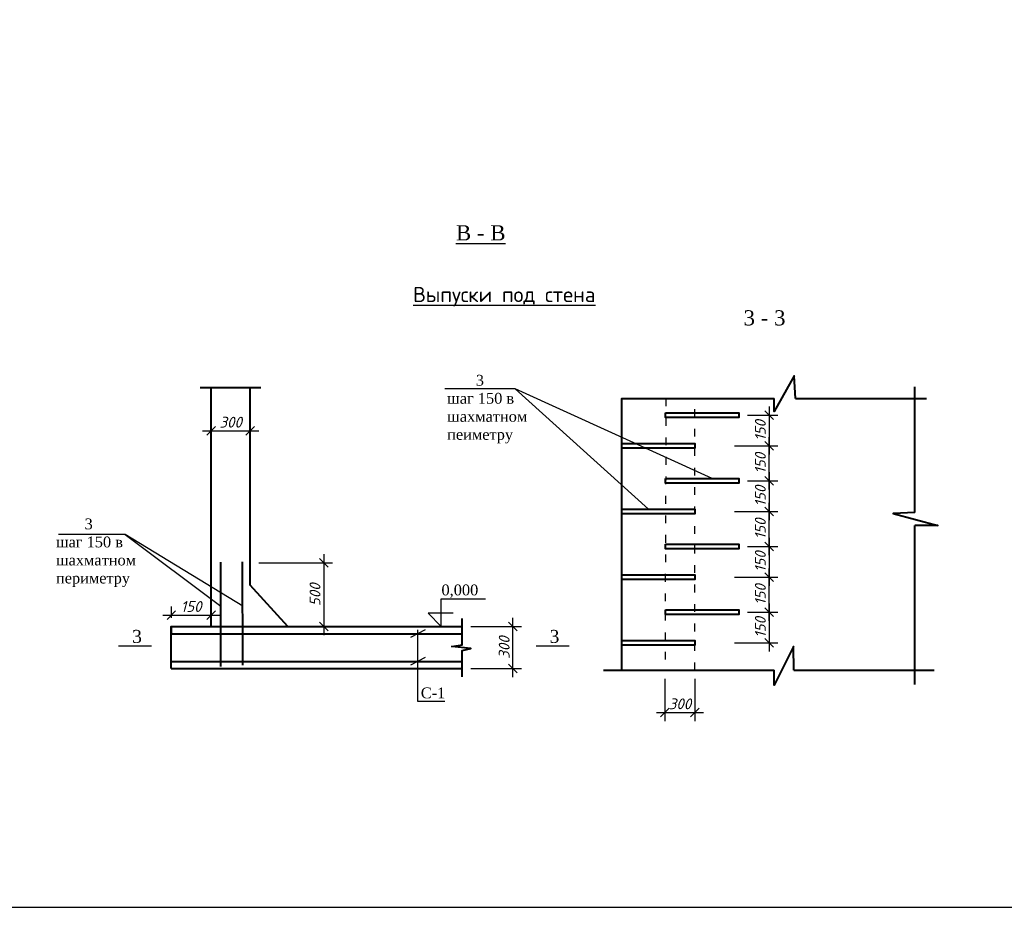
# Model space of a CAD drawing. Header units: millimetres. Extents: x -3143211 to -2549809, y 1060331 to 1394375.
# Tile 103 of 145: x -3112572 to -3089836, y 1245305 to 1265805. Entities that reach past the tile are written whole.
import ezdxf

# ---------------------------------------------------------------- set-up
doc = ezdxf.new("R2010")
doc.units = ezdxf.units.MM
doc.linetypes.add('ACAD_ISO03W100', pattern=[30, 12, -18])
for name, color, linetype in [('Дераза', 5, 'Continuous'), ('ось', 1, 'ACAD_ISO03W100'), ('шрифт', 1, 'Continuous')]:
    doc.layers.add(name, color=color, linetype=linetype)
doc.layers.add('Сплошная толстая', color=7, linetype='Continuous', lineweight=40)
doc.styles.get("Standard").update_dxf_attribs({"font": 'isocpeui.ttf'})
doc.dimstyles.new('STANDARD-100', dxfattribs={"dimtxt": 250, "dimasz": 200, "dimexe": 200, "dimexo": 200, "dimgap": 75, "dimtad": 1, "dimdec": 0, "dimzin": 0, "dimdsep": 46, "dimtxsty": 'Standard', "dimblk": 'OBLIQUE', "dimcen": 0.09, "dimdle": 200, "dimadec": 0, "dimazin": 0, "dimtfac": 1, "dimtdec": 0, "dimtofl": 0, "dimtmove": 0, "dimatfit": 3, "dimldrblk": 'OBLIQUE', "dimfxl": 1, "dimtolj": 1, "dimtzin": 0, "dimarcsym": 0})

# ---------------------------------------------------------------- blocks, each defined once
blk = doc.blocks.new('_Oblique')
at = {"color": 0, "linetype": 'ByBlock', "lineweight": -2}
blk.add_line((-0.5, -0.5), (0.5, 0.5), dxfattribs=at)
blk = doc.blocks.new('*D56')
at = {"layer": 'Defpoints', "color": 0, "transparency": 16777216}
for p in [(-3107247, 1253257), (-3107247, 1251788), (-3105552, 1251788)]:
    blk.add_point(p, dxfattribs=at)
at = {"layer": 'Дераза', "color": 0, "lineweight": -2, "transparency": 16777216}
for p, q in [((-3105552, 1253457), (-3105552, 1251588)), ((-3107047, 1253257), (-3105352, 1253257)), ((-3107047, 1251788), (-3105352, 1251788))]:
    blk.add_line(p, q, dxfattribs=at)
at = {"layer": 'Дераза', "color": 0, "lineweight": -2, "transparency": 16777216, "xscale": 200, "yscale": 200, "zscale": 200}
for p, rotation in [((-3105552, 1253257), 90), ((-3105552, 1251788), 270)]:
    blk.add_blockref('_Oblique', p, dxfattribs=dict(at, rotation=rotation))
at = {"layer": 'Дераза', "color": 0, "transparency": 16777216, "insert": (-3105752, 1252522), "char_height": 250, "attachment_point": 5, "rotation": 90}
blk.add_mtext('\\A1;500', dxfattribs=at)
blk = doc.blocks.new('*D84')
at = {"layer": 'Defpoints', "color": 0, "transparency": 16777216}
for p in [(-3102355, 1251788), (-3101184, 1251788), (-3102355, 1250817)]:
    blk.add_point(p, dxfattribs=at)
at = {"layer": 'Дераза', "color": 0, "lineweight": -2, "transparency": 16777216}
for p, q in [((-3101184, 1250617), (-3101184, 1251988)), ((-3102155, 1251788), (-3100984, 1251788)), ((-3102155, 1250817), (-3100984, 1250817))]:
    blk.add_line(p, q, dxfattribs=at)
at = {"layer": 'Дераза', "color": 0, "lineweight": -2, "transparency": 16777216, "xscale": 200, "yscale": 200, "zscale": 200}
for p, rotation in [((-3101184, 1251788), 90), ((-3101184, 1250817), 270)]:
    blk.add_blockref('_Oblique', p, dxfattribs=dict(at, rotation=rotation))
at = {"layer": 'Дераза', "color": 0, "transparency": 16777216, "insert": (-3101384, 1251302), "char_height": 250, "attachment_point": 5, "rotation": 90}
blk.add_mtext('\\A1;300', dxfattribs=at)
blk = doc.blocks.new('*D85')
at = {"layer": 'Defpoints', "color": 0, "transparency": 16777216}
for p in [(-3107247, 1256309), (-3108153, 1255616), (-3107247, 1255616)]:
    blk.add_point(p, dxfattribs=at)
at = {"layer": 'Дераза', "color": 0, "lineweight": -2, "transparency": 16777216}
for p, q in [((-3108153, 1255816), (-3108153, 1256509)), ((-3107247, 1255816), (-3107247, 1256509)), ((-3108353, 1256309), (-3107047, 1256309))]:
    blk.add_line(p, q, dxfattribs=at)
at = {"layer": 'Дераза', "color": 0, "lineweight": -2, "transparency": 16777216, "xscale": 200, "yscale": 200, "zscale": 200, "rotation": 180}
blk.add_blockref('_Oblique', (-3108153, 1256309), dxfattribs=at)
at = {"layer": 'Дераза', "color": 0, "lineweight": -2, "transparency": 16777216, "xscale": 200, "yscale": 200, "zscale": 200}
blk.add_blockref('_Oblique', (-3107247, 1256309), dxfattribs=at)
at = {"layer": 'Дераза', "color": 0, "transparency": 16777216, "insert": (-3107700, 1256509), "char_height": 250, "attachment_point": 5}
blk.add_mtext('\\A1;300', dxfattribs=at)
blk = doc.blocks.new('*D135')
at = {"layer": 'Defpoints', "color": 0, "transparency": 16777216}
for p in [(-3108153, 1252052), (-3109070, 1251788), (-3108153, 1251788)]:
    blk.add_point(p, dxfattribs=at)
at = {"layer": 'Дераза', "color": 0, "lineweight": -2, "transparency": 16777216}
for p, q in [((-3109270, 1252052), (-3107953, 1252052)), ((-3109070, 1251988), (-3109070, 1252252)), ((-3108153, 1251988), (-3108153, 1252252))]:
    blk.add_line(p, q, dxfattribs=at)
at = {"layer": 'Дераза', "color": 0, "lineweight": -2, "transparency": 16777216, "xscale": 200, "yscale": 200, "zscale": 200, "rotation": 180}
blk.add_blockref('_Oblique', (-3109070, 1252052), dxfattribs=at)
at = {"layer": 'Дераза', "color": 0, "lineweight": -2, "transparency": 16777216, "xscale": 200, "yscale": 200, "zscale": 200}
blk.add_blockref('_Oblique', (-3108153, 1252052), dxfattribs=at)
at = {"layer": 'Дераза', "color": 0, "transparency": 16777216, "insert": (-3108612, 1252252), "char_height": 250, "attachment_point": 5}
blk.add_mtext('\\A1;150', dxfattribs=at)
blk = doc.blocks.new('*D177')
at = {"color": 0, "lineweight": -2, "transparency": 16777216}
for p, q in [((-3095269, 1256873), (-3095269, 1255764)), ((-3095767, 1256673), (-3095069, 1256673)), ((-3096069, 1255964), (-3095069, 1255964))]:
    blk.add_line(p, q, dxfattribs=at)
at = {"layer": 'Defpoints', "color": 0, "transparency": 16777216}
for p in [(-3095967, 1256673), (-3096982, 1255964), (-3095269, 1255964)]:
    blk.add_point(p, dxfattribs=at)
at = {"color": 0, "lineweight": -2, "transparency": 16777216, "xscale": 200, "yscale": 200, "zscale": 200}
for p, rotation in [((-3095269, 1256673), 90), ((-3095269, 1255964), 270)]:
    blk.add_blockref('_Oblique', p, dxfattribs=dict(at, rotation=rotation))
at = {"color": 0, "transparency": 16777216, "insert": (-3095469, 1256318), "char_height": 250, "width": 511.4, "attachment_point": 5, "rotation": 90}
blk.add_mtext('\\A1;150', dxfattribs=at)
blk = doc.blocks.new('*D178')
at = {"color": 0, "lineweight": -2, "transparency": 16777216}
for p, q in [((-3095269, 1254957), (-3095269, 1256164)), ((-3096069, 1255964), (-3095069, 1255964)), ((-3095767, 1255157), (-3095069, 1255157))]:
    blk.add_line(p, q, dxfattribs=at)
at = {"layer": 'Defpoints', "color": 0, "transparency": 16777216}
for p in [(-3096982, 1255964), (-3095269, 1255964), (-3095967, 1255157)]:
    blk.add_point(p, dxfattribs=at)
at = {"color": 0, "lineweight": -2, "transparency": 16777216, "xscale": 200, "yscale": 200, "zscale": 200}
for p, rotation in [((-3095269, 1255964), 90), ((-3095269, 1255157), 270)]:
    blk.add_blockref('_Oblique', p, dxfattribs=dict(at, rotation=rotation))
at = {"color": 0, "transparency": 16777216, "insert": (-3095469, 1255560), "char_height": 250, "width": 511.4, "attachment_point": 5, "rotation": 90}
blk.add_mtext('\\A1;150', dxfattribs=at)
blk = doc.blocks.new('*D180')
at = {"color": 0, "lineweight": -2, "transparency": 16777216}
for p, q in [((-3095269, 1255357), (-3095269, 1254247)), ((-3095767, 1255157), (-3095069, 1255157)), ((-3096069, 1254447), (-3095069, 1254447))]:
    blk.add_line(p, q, dxfattribs=at)
at = {"layer": 'Defpoints', "color": 0, "transparency": 16777216}
for p in [(-3095967, 1255157), (-3096982, 1254447), (-3095269, 1254447)]:
    blk.add_point(p, dxfattribs=at)
at = {"color": 0, "lineweight": -2, "transparency": 16777216, "xscale": 200, "yscale": 200, "zscale": 200}
for p, rotation in [((-3095269, 1255157), 90), ((-3095269, 1254447), 270)]:
    blk.add_blockref('_Oblique', p, dxfattribs=dict(at, rotation=rotation))
at = {"color": 0, "transparency": 16777216, "insert": (-3095469, 1254802), "char_height": 250, "width": 511.4, "attachment_point": 5, "rotation": 90}
blk.add_mtext('\\A1;150', dxfattribs=at)
blk = doc.blocks.new('*D179')
at = {"color": 0, "lineweight": -2, "transparency": 16777216}
for p, q in [((-3095269, 1253440), (-3095269, 1254647)), ((-3096069, 1254447), (-3095069, 1254447)), ((-3095767, 1253640), (-3095069, 1253640))]:
    blk.add_line(p, q, dxfattribs=at)
at = {"layer": 'Defpoints', "color": 0, "transparency": 16777216}
for p in [(-3096982, 1254447), (-3095269, 1254447), (-3095967, 1253640)]:
    blk.add_point(p, dxfattribs=at)
at = {"color": 0, "lineweight": -2, "transparency": 16777216, "xscale": 200, "yscale": 200, "zscale": 200}
for p, rotation in [((-3095269, 1254447), 90), ((-3095269, 1253640), 270)]:
    blk.add_blockref('_Oblique', p, dxfattribs=dict(at, rotation=rotation))
at = {"color": 0, "transparency": 16777216, "insert": (-3095469, 1254044), "char_height": 250, "attachment_point": 5, "rotation": 90}
blk.add_mtext('\\A1;150', dxfattribs=at)
blk = doc.blocks.new('*D182')
at = {"color": 0, "lineweight": -2, "transparency": 16777216}
for p, q in [((-3095767, 1253640), (-3095069, 1253640)), ((-3095269, 1253840), (-3095269, 1252731)), ((-3096069, 1252931), (-3095069, 1252931))]:
    blk.add_line(p, q, dxfattribs=at)
at = {"layer": 'Defpoints', "color": 0, "transparency": 16777216}
for p in [(-3095967, 1253640), (-3096982, 1252931), (-3095269, 1252931)]:
    blk.add_point(p, dxfattribs=at)
at = {"color": 0, "lineweight": -2, "transparency": 16777216, "xscale": 200, "yscale": 200, "zscale": 200}
for p, rotation in [((-3095269, 1253640), 90), ((-3095269, 1252931), 270)]:
    blk.add_blockref('_Oblique', p, dxfattribs=dict(at, rotation=rotation))
at = {"color": 0, "transparency": 16777216, "insert": (-3095469, 1253286), "char_height": 250, "attachment_point": 5, "rotation": 90}
blk.add_mtext('\\A1;150', dxfattribs=at)
blk = doc.blocks.new('*D181')
at = {"color": 0, "lineweight": -2, "transparency": 16777216}
for p, q in [((-3095269, 1251924), (-3095269, 1253131)), ((-3096069, 1252931), (-3095069, 1252931)), ((-3095767, 1252124), (-3095069, 1252124))]:
    blk.add_line(p, q, dxfattribs=at)
at = {"layer": 'Defpoints', "color": 0, "transparency": 16777216}
for p in [(-3096982, 1252931), (-3095269, 1252931), (-3095967, 1252124)]:
    blk.add_point(p, dxfattribs=at)
at = {"color": 0, "lineweight": -2, "transparency": 16777216, "xscale": 200, "yscale": 200, "zscale": 200}
for p, rotation in [((-3095269, 1252931), 90), ((-3095269, 1252124), 270)]:
    blk.add_blockref('_Oblique', p, dxfattribs=dict(at, rotation=rotation))
at = {"color": 0, "transparency": 16777216, "insert": (-3095469, 1252527), "char_height": 250, "attachment_point": 5, "rotation": 90}
blk.add_mtext('\\A1;150', dxfattribs=at)
blk = doc.blocks.new('*D183')
at = {"color": 0, "lineweight": -2, "transparency": 16777216}
for p, q in [((-3095269, 1252324), (-3095269, 1251214)), ((-3095767, 1252124), (-3095069, 1252124)), ((-3096069, 1251414), (-3095069, 1251414))]:
    blk.add_line(p, q, dxfattribs=at)
at = {"layer": 'Defpoints', "color": 0, "transparency": 16777216}
for p in [(-3095967, 1252124), (-3096982, 1251414), (-3095269, 1251414)]:
    blk.add_point(p, dxfattribs=at)
at = {"color": 0, "lineweight": -2, "transparency": 16777216, "xscale": 200, "yscale": 200, "zscale": 200}
for p, rotation in [((-3095269, 1252124), 90), ((-3095269, 1251414), 270)]:
    blk.add_blockref('_Oblique', p, dxfattribs=dict(at, rotation=rotation))
at = {"color": 0, "transparency": 16777216, "insert": (-3095469, 1251769), "char_height": 250, "attachment_point": 5, "rotation": 90}
blk.add_mtext('\\A1;150', dxfattribs=at)
blk = doc.blocks.new('*D184')
at = {"color": 0, "lineweight": -2, "transparency": 16777216}
for p, q in [((-3097671, 1250578), (-3097671, 1249604)), ((-3096982, 1250578), (-3096982, 1249604)), ((-3097871, 1249804), (-3096782, 1249804))]:
    blk.add_line(p, q, dxfattribs=at)
at = {"layer": 'Defpoints', "color": 0, "transparency": 16777216}
for p in [(-3097671, 1250778), (-3096982, 1250778), (-3096982, 1249804)]:
    blk.add_point(p, dxfattribs=at)
at = {"color": 0, "lineweight": -2, "transparency": 16777216, "xscale": 200, "yscale": 200, "zscale": 200, "rotation": 180}
blk.add_blockref('_Oblique', (-3097671, 1249804), dxfattribs=at)
at = {"color": 0, "lineweight": -2, "transparency": 16777216, "xscale": 200, "yscale": 200, "zscale": 200}
blk.add_blockref('_Oblique', (-3096982, 1249804), dxfattribs=at)
at = {"color": 0, "transparency": 16777216, "insert": (-3097326, 1250004), "char_height": 250, "attachment_point": 5}
blk.add_mtext('\\A1;300', dxfattribs=at)

msp = doc.modelspace()

# ---------------------------------------------------------------- linework, layer by layer
for p, q in [((-3103208.38233, 1251709.57018), (-3103549.93844, 1251532.96185)), ((-3103208.38233, 1251071.38826), (-3103549.93844, 1250894.77992))]:
    msp.add_line(p, q)
at = {"color": 0}
msp.add_line((-3091903.00355, 1250778.12703), (-3091903.00355, 1250453.07068), dxfattribs=at)
msp.add_lwpolyline([(-3114696.73173, 1245304.62022), (-3057796.73173, 1245304.62022), (-3057796.73173, 1286304.62022), (-3114696.73173, 1286304.62022)], close=True)
for points in [[(-3101128.95026, 1257278.08916), (-3102751.89038, 1257278.08916)], [(-3096582.30852, 1255211.54016), (-3101128.95026, 1257278.08916), (-3098048.87461, 1254502.05158)], [(-3110132.45768, 1253912.45671), (-3111674.71751, 1253912.45671)], [(-3107422.20028, 1252261.59105), (-3110132.45768, 1253912.45671), (-3107930.12043, 1252256.20734)], [(-3102564.76728, 1252099.23668), (-3103139.40702, 1252099.23668), (-3102843.10828, 1251787.68628), (-3102843.10828, 1252426.57784), (-3101819.53138, 1252426.57784)], [(-3103384.62502, 1251709.57018), (-3103384.62502, 1250069.02671), (-3102753.96381, 1250069.02671)], [(-3109526.67849, 1251338.9606), (-3110287.4635, 1251338.9606)], [(-3099887.62995, 1251338.9606), (-3100648.41495, 1251338.9606)]]:
    msp.add_lwpolyline(points, dxfattribs=at)
at = {"layer": 'ось', "color": 0, "ltscale": 15}
for p, q in [((-3097648.75014, 1257055.26756), (-3097671.39886, 1250778.12703)), ((-3096981.58961, 1250778.12703), (-3096981.58961, 1257055.26756))]:
    msp.add_line(p, q, dxfattribs=at)
at = {"layer": 'Сплошная толстая', "color": 0}
for p, q in [((-3091903.00355, 1254423.10592), (-3091903.00355, 1257326.02601)), ((-3091903.00355, 1250453.07068), (-3091903.00355, 1254126.2846)), ((-3099088.00202, 1250778.12703), (-3095151.41414, 1250778.12703)), ((-3094695.14328, 1250778.12703), (-3091456.0809, 1250778.12703))]:
    msp.add_line(p, q, dxfattribs=at)
for points in [[(-3094659.55123, 1257055.26756), (-3094691.73317, 1257576.29083), (-3095152.51304, 1256752.13804), (-3095152.51304, 1257055.26756)], [(-3107003.38174, 1257304.81805), (-3108407.52687, 1257304.81805)], [(-3108152.95248, 1251787.68628), (-3108152.95248, 1257304.81805)], [(-3106376.27649, 1251787.68628), (-3107247.30442, 1252745.6051), (-3107247.30442, 1257304.81805)], [(-3098671.38947, 1250778.12703), (-3098671.38947, 1257055.26756), (-3095152.51304, 1257055.26756)], [(-3094659.55123, 1257055.26756), (-3091631.76012, 1257055.26756)], [(-3091903.00355, 1254423.10592), (-3091903.00355, 1254423.10592), (-3092399.88258, 1254400.05192), (-3091372.77499, 1254126.2846), (-3091903.00355, 1254126.2846)], [(-3102354.77017, 1250628.26884), (-3102354.77017, 1251236.1905), (-3102153.24911, 1251278.30817), (-3102591.78745, 1251326.04193), (-3102352.83991, 1251368.1596), (-3102352.83991, 1251972.0765)], [(-3109070.3043, 1250983.08409), (-3109070.3043, 1251787.68628), (-3102354.77017, 1251787.68628)], [(-3094695.14328, 1250778.12703), (-3094706.40939, 1251326.24584), (-3095151.41414, 1250437.27635), (-3095151.41414, 1250778.12703)], [(-3109070.3043, 1250816.66382), (-3102354.77017, 1250816.66382)]]:
    msp.add_lwpolyline(points, dxfattribs=at)
for points in [[(-3097657.25543, 1256727.97182), (-3095967.45558, 1256727.97182), (-3095967.45558, 1256618.48324), (-3097657.25543, 1256618.48324)], [(-3098671.38947, 1256018.48324), (-3096981.58961, 1256018.48324), (-3096981.58961, 1255908.99466), (-3098671.38947, 1255908.99466)], [(-3097657.25543, 1255211.54016), (-3095967.45558, 1255211.54016), (-3095967.45558, 1255102.05158), (-3097657.25543, 1255102.05158)], [(-3098671.38947, 1254502.05158), (-3096981.58961, 1254502.05158), (-3096981.58961, 1254392.563), (-3098671.38947, 1254392.563)], [(-3097657.25543, 1253695.10851), (-3095967.45558, 1253695.10851), (-3095967.45558, 1253585.61993), (-3097657.25543, 1253585.61993)], [(-3098671.38947, 1252985.61993), (-3096981.58961, 1252985.61993), (-3096981.58961, 1252876.13135), (-3098671.38947, 1252876.13135)], [(-3097657.25543, 1252178.67686), (-3095967.45558, 1252178.67686), (-3095967.45558, 1252069.18828), (-3097657.25543, 1252069.18828)], [(-3098671.38947, 1251469.18828), (-3096981.58961, 1251469.18828), (-3096981.58961, 1251359.6997), (-3098671.38947, 1251359.6997)]]:
    msp.add_lwpolyline(points, close=True, dxfattribs=at)
at = {"layer": 'Сплошная толстая', "color": 1}
for points in [[(-3107930.06119, 1250867.60402), (-3107930.06119, 1253275.01215)], [(-3107420.52483, 1250893.44554), (-3107423.38691, 1253284.95586)]]:
    msp.add_lwpolyline(points, dxfattribs=at)
at = {"layer": 'Сплошная толстая', "color": 5}
for points in [[(-3109070.3043, 1251787.68628), (-3109070.3043, 1251621.26601), (-3102354.77017, 1251621.26601)], [(-3109070.3043, 1250816.66382), (-3109070.3043, 1250983.08409), (-3102354.77017, 1250983.08409)]]:
    msp.add_lwpolyline(points, dxfattribs=at)

# ---------------------------------------------------------------- texts
at = {"insert": (-3103486.3841, 1259632.20972), "char_height": 350, "width": 4690.608071, "attachment_point": 1}
msp.add_mtext('{\\fISOCPEUR|b0|i0|c204|p34;\\LВыпуски под стена}', dxfattribs=at)
at = {"color": 0, "ltscale": 0.3, "char_height": 300, "width": 852.1708724, "attachment_point": 1, "rotation": 0.211107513}
for insert in [(-3110089.61323, 1251710.90973), (-3100450.56469, 1251710.90973)]:
    msp.add_mtext('{\\fTimes New Roman|b0|i0|c204|p18; 3}', dxfattribs=dict(at, insert=insert))
at = {"layer": 'шрифт', "color": 0, "attachment_point": 1}
for s, insert, char_height, width in [('{\\fTimes New Roman|b0|i0|c204|p18;\\LВ - В}', (-3102497.86434, 1261056.89377), 350, 1695.5425379), ('{\\fTimes New Roman|b0|i0|c204|p18;3 - 3}', (-3095857.66684, 1259093.89856), 350, 8058.7252763), ('{\\fTimes New Roman|b0|i0|c204|p18;       3\\Pшаг 150 в\\Pшахматном\\Pпеиметру}', (-3102700.56895, 1257601.8852), 250, 1801.5266763), ('{\\fTimes New Roman|b0|i0|c204|p18;       3\\Pшаг 150 в\\Pшахматном\\Pпериметру}', (-3111733.74559, 1254284.20582), 250, 1709.6016583), ('{\\fTimes New Roman|b0|i0|c204|p18;0,000}', (-3102832.00914, 1252759.40552), 250, 6284.933153), ('{\\fTimes New Roman|b0|i0|c204|p18;С-1}', (-3103309.91315, 1250380.92079), 250, 511.1517664)]:
    msp.add_mtext(s, dxfattribs=dict(at, insert=insert, char_height=char_height, width=width))

# ---------------------------------------------------------------- dimensions: what is measured, and where the dimension line sits
for base, p1, p2, angle, picture, middle in [((-3095268.56481, 1255963.73895), (-3095967.45558, 1256673.22753), (-3096981.58961, 1255963.73895), 90, '*D177', (-3095468.56481, 1256318.48324)), ((-3095268.56481, 1255963.73895), (-3095967.45558, 1255156.79587), (-3096981.58961, 1255963.73895), 270, '*D178', (-3095468.56481, 1255560.26741)), ((-3095268.56481, 1254447.30729), (-3095967.45558, 1255156.79587), (-3096981.58961, 1254447.30729), 90, '*D180', (-3095468.56481, 1254802.05158)), ((-3095268.56481, 1254447.30729), (-3095967.45558, 1253640.36422), (-3096981.58961, 1254447.30729), 270, '*D179', (-3095468.56481, 1254043.83576)), ((-3095268.56481, 1252930.87564), (-3095967.45558, 1253640.36422), (-3096981.58961, 1252930.87564), 90, '*D182', (-3095468.56481, 1253285.61993)), ((-3095268.56481, 1252930.87564), (-3095967.45558, 1252123.93257), (-3096981.58961, 1252930.87564), 270, '*D181', (-3095468.56481, 1252527.4041)), ((-3095268.56481, 1251414.44399), (-3095967.45558, 1252123.93257), (-3096981.58961, 1251414.44399), 90, '*D183', (-3095468.56481, 1251769.18828))]:
    dim = msp.add_linear_dim(base=base, p1=p1, p2=p2, angle=angle, text='150', dimstyle='STANDARD-100', override={"dimfxl": 800, "dimfxlon": 1})
    dim.commit()
    dim.dimension.update_dxf_attribs({"geometry": picture, "text_midpoint": middle})
dim = msp.add_linear_dim(base=(-3096981.58961, 1249803.6995), p1=(-3097671.39886, 1250778.12703), p2=(-3096981.58961, 1250778.12703), text='300', dimstyle='STANDARD-100', override={"dimfxl": 800, "dimfxlon": 1})
dim.commit()
dim.dimension.update_dxf_attribs({"geometry": '*D184', "text_midpoint": (-3097326.49424, 1250003.6995)})
at = {"layer": 'Дераза', "color": 0}
for base, p1, p2, text, picture, middle in [((-3107247.30442, 1256308.71797), (-3108152.95248, 1255615.78471), (-3107247.30442, 1255615.78471), '300', '*D85', (-3107700.12845, 1256508.71797)), ((-3108152.95248, 1252052.19478), (-3109070.3043, 1251787.68628), (-3108152.95248, 1251787.68628), '150', '*D135', (-3108611.62839, 1252252.19478))]:
    dim = msp.add_linear_dim(base=base, p1=p1, p2=p2, text=text, dimstyle='STANDARD-100', dxfattribs=at)
    dim.commit()
    dim.dimension.update_dxf_attribs({"geometry": picture, "text_midpoint": middle})
for base, p1, p2, text, picture, middle in [((-3105552.26136, 1251787.68628), (-3107247.30442, 1253256.88135), (-3107247.30442, 1251787.68628), '500', '*D56', (-3105752.26136, 1252522.28381)), ((-3101184.2566, 1251787.68628), (-3102354.77017, 1250816.66382), (-3102354.77017, 1251787.68628), '300', '*D84', (-3101384.2566, 1251302.17505))]:
    dim = msp.add_linear_dim(base=base, p1=p1, p2=p2, angle=90, text=text, dimstyle='STANDARD-100', dxfattribs=at)
    dim.commit()
    dim.dimension.update_dxf_attribs({"geometry": picture, "text_midpoint": middle})

doc.saveas('drawing.dxf')
